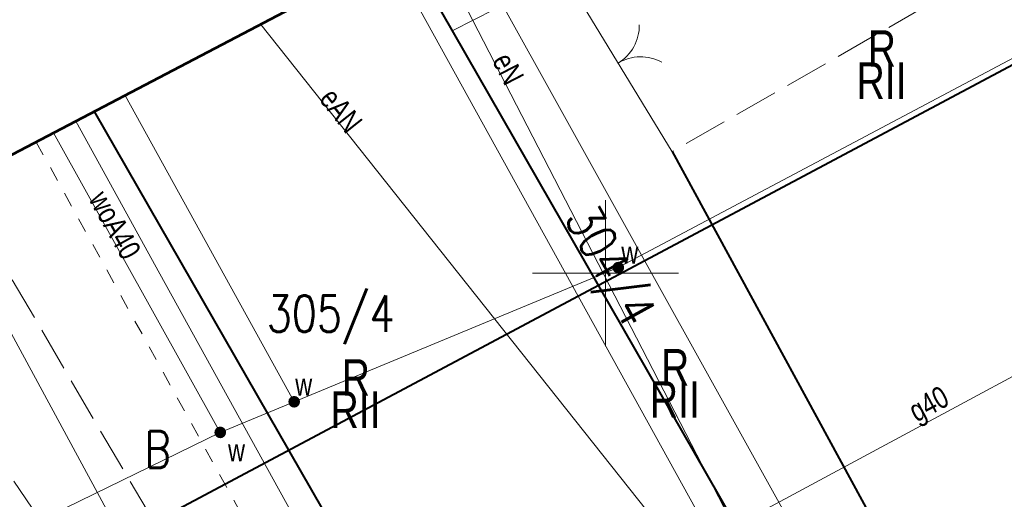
# Model space of a CAD drawing. Header units: metres. Extents: x 7437415 to 7437762, y 5556624 to 5556902.
# Tile 20 of 34: x 7437580 to 7437614, y 5556742 to 5556759. Entities that reach past the tile are written whole.
import ezdxf

# ---------------------------------------------------------------- set-up
doc = ezdxf.new("R2010")
doc.units = ezdxf.units.M
doc.header["$MEASUREMENT"] = 0
doc.linetypes.add('EGBU01-500', pattern=[1, 0.5, -0.5])
doc.linetypes.add('KTJZ01-500', pattern=[2, 1.5, -0.5])
for name, color, linetype, lineweight in [('EGBD03', 250, 'Continuous', 5), ('EGBK02', 250, 'Continuous', 5), ('EGBU01', 250, 'Continuous', 5), ('KTJZ01', 250, 'Continuous', 5), ('KTOK05_01', 250, 'Continuous', 5), ('MPZP', 250, 'Continuous', 5), ('SUPE_01', 250, 'Continuous', 5), ('SUPG_01', 250, 'Continuous', 5), ('SUPW_01', 250, 'Continuous', 5), ('SUUS25_W', 250, 'Continuous', 5), ('SZOPO_905', 250, 'Continuous', 5), ('Warstwa 1', 250, 'Continuous', 5), ('Warstwa 3', 250, 'Continuous', 5)]:
    doc.layers.add(name, color=color, linetype=linetype, lineweight=lineweight)
doc.styles.get("Standard").update_dxf_attribs({"font": 'txt.shx', "width": 0.75})
doc.linetypes.add('KTOK05_01-500', pattern='A,3.75,[13,dgnlstyle-rozp_2015.shx,S=0.002778,R=0,X=0,Y=0],3.75', length=7.5)

# ---------------------------------------------------------------- blocks, each defined once
blk = doc.blocks.new('SUUS25')
at = {"layer": 'SUUS25_W', "linetype": 'Continuous', "lineweight": 0}
h = blk.add_hatch(color=250, dxfattribs=at)
edge = h.paths.add_edge_path()
edge.add_arc((0, 0), 0.2, 0, 360)
blk = doc.blocks.new('905_1')
at = {"layer": 'SZOPO_905', "color": 250, "linetype": 'Continuous', "lineweight": 13}
for centre, start, end in [((-1.5, 0), 0, 60), ((1.5, 0), 120, 180)]:
    blk.add_arc(centre, 1.5, start, end, dxfattribs=at)

msp = doc.modelspace()

# ---------------------------------------------------------------- linework, layer by layer
at = {"layer": 'EGBD03', "color": 96, "linetype": 'Continuous', "lineweight": 13}
for p, q in [((7437608.437, 5556732.265), (7437592.644, 5556760.842)), ((7437577.075, 5556752.688), (7437592.85, 5556723.6))]:
    msp.add_line(p, q, dxfattribs=at)
at = {"layer": 'EGBD03', "color": 96, "linetype": 'Continuous', "lineweight": 13, "flags": 128}
msp.add_lwpolyline([(7437610.22, 5556734.46), (7437594.896, 5556762.022)], dxfattribs=at)
at = {"layer": 'EGBU01', "color": 96, "linetype": 'EGBU01-500', "lineweight": 13}
msp.add_line((7437580.51, 5556754.487), (7437596.444, 5556725.598), dxfattribs=at)
at = {"layer": 'KTJZ01', "color": 7, "linetype": 'KTJZ01-500', "lineweight": 13}
msp.add_line((7437574.097, 5556751.128), (7437587.058, 5556732.188), dxfattribs=at)
at = {"layer": 'KTJZ01', "color": 7, "linetype": 'KTJZ01-500', "lineweight": 13, "flags": 128}
for points in [[(7437615.96, 5556757.9), (7437614.981, 5556759.539), (7437611.786, 5556759.602), (7437602.283, 5556754.159)], [(7437594.659, 5556724.356), (7437582.391, 5556745.139), (7437577.777, 5556753.056)]]:
    msp.add_lwpolyline(points, dxfattribs=at)
at = {"layer": 'KTOK05_01', "color": 7, "linetype": 'Continuous', "lineweight": 13}
for p, q in [((7437594.771, 5556758.3), (7437598.563, 5556760.258)), ((7437602.281, 5556754.147), (7437598.563, 5556760.259))]:
    msp.add_line(p, q, dxfattribs=at)
at = {"layer": 'KTOK05_01', "color": 7, "linetype": 'KTOK05_01-500', "lineweight": 40, "flags": 128}
for points in [[(7437609.14, 5556732.92), (7437608.04, 5556735.17), (7437593.158, 5556761.111)], [(7437591.05, 5556740.64), (7437582.503, 5556755.531)], [(7437602.283, 5556754.159), (7437613.018, 5556734.451), (7437614.87, 5556735.33), (7437623.56, 5556739.74)]]:
    msp.add_lwpolyline(points, dxfattribs=at)
at = {"layer": 'MPZP', "color": 212, "linetype": 'KTOK05_01-500', "lineweight": 40, "flags": 128}
msp.add_lwpolyline([(7437480.35, 5556702.039), (7437498.164, 5556705.138), (7437519.727, 5556710.673), (7437570.307, 5556733.919), (7437638.513, 5556770.222), (7437729.943, 5556819.329)], dxfattribs=at)
at = {"layer": 'SUPE_01', "color": 1, "linetype": 'Continuous', "lineweight": 13, "flags": 128}
for points in [[(7437608.32, 5556734.44), (7437607.617, 5556735.084), (7437595.262, 5556759.021), (7437599.147, 5556762.084)], [(7437588.197, 5556758.513), (7437606.332, 5556735.677), (7437607.733, 5556733.927), (7437608.32, 5556734.44)]]:
    msp.add_lwpolyline(points, dxfattribs=at)
at = {"layer": 'SUPG_01', "color": 52, "linetype": 'Continuous', "lineweight": 13, "flags": 128}
for points in [[(7437592.927, 5556735.158), (7437584.738, 5556749.975), (7437581.867, 5556755.198)], [(7437505.33, 5556697.53), (7437509.719, 5556697.926), (7437522.113, 5556702.608), (7437540.72, 5556710.32), (7437572.53, 5556724.178), (7437601.779, 5556739.923), (7437624.775, 5556752.295)]]:
    msp.add_lwpolyline(points, dxfattribs=at)
at = {"layer": 'SUPW_01', "color": 5, "linetype": 'Continuous', "lineweight": 13}
msp.add_line((7437589.342, 5556745.598), (7437583.556, 5556756.082), dxfattribs=at)
at = {"layer": 'SUPW_01', "color": 5, "linetype": 'Continuous', "lineweight": 13, "flags": 128}
for points in [[(7437624.519, 5556762.969), (7437600.44, 5556750.19), (7437586.81, 5556744.55), (7437574.29, 5556738.446), (7437539.95, 5556721.509), (7437526.12, 5556714.05), (7437502.465, 5556704.034), (7437498.34, 5556711.451)], [(7437586.81, 5556744.55), (7437581.101, 5556754.797)]]:
    msp.add_lwpolyline(points, dxfattribs=at)
at = {"layer": 'Warstwa 1', "color": 207, "linetype": 'Continuous', "lineweight": 53, "true_color": 0x6e1e6e, "flags": 128}
msp.add_lwpolyline([(7437466.384, 5556694.725), (7437479.253, 5556654.299), (7437507.556, 5556623.548), (7437507.556, 5556623.548), (7437761.553, 5556761.255), (7437724.258, 5556829.774), (7437466.384, 5556694.725)], close=True, dxfattribs=at)
at = {"layer": 'Warstwa 3', "color": 7, "linetype": 'Continuous', "lineweight": 0}
for p, q in [((7437600, 5556752.5), (7437600, 5556750)), ((7437600, 5556752.5), (7437600, 5556750)), ((7437597.5, 5556750), (7437600, 5556750)), ((7437597.5, 5556750), (7437600, 5556750)), ((7437600, 5556750), (7437602.5, 5556750)), ((7437600, 5556750), (7437602.5, 5556750)), ((7437600, 5556750), (7437600, 5556747.5)), ((7437600, 5556750), (7437600, 5556747.5))]:
    msp.add_line(p, q, dxfattribs=at)

# ---------------------------------------------------------------- block references
at = {"layer": 'SUUS25_W', "color": 7, "linetype": 'Continuous', "lineweight": 0}
for p in [(7437600.44, 5556750.19), (7437589.342, 5556745.598), (7437586.81, 5556744.55)]:
    msp.add_blockref('SUUS25', p, dxfattribs=at)
at = {"layer": 'SZOPO_905', "color": 7, "linetype": 'Continuous', "lineweight": 13, "rotation": 301.0463098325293}
msp.add_blockref('905_1', (7437600.432, 5556757.189), dxfattribs=at)

# ---------------------------------------------------------------- texts
at = {"layer": 'EGBD03', "color": 96, "linetype": 'Continuous', "lineweight": 30, "width": 0.8}
msp.add_text('304/4', height=1.25, rotation=299.0697, dxfattribs=at).set_placement((7437598.575, 5556751.877))
msp.add_text('305/4', height=1.25, dxfattribs=at).set_placement((7437588.406, 5556747.989))
at = {"layer": 'EGBK02', "color": 96, "linetype": 'Continuous', "lineweight": 30, "char_height": 1.25, "attachment_point": 1, "line_spacing_factor": 0.6}
for insert in [(7437608.599, 5556757.212), (7437601.521, 5556746.301), (7437590.588, 5556745.953)]:
    msp.add_mtext('\\FWORKING_1250;\\H1x;\\W0.8;RII', dxfattribs=dict(at, insert=insert))
at = {"layer": 'EGBU01', "color": 96, "linetype": 'Continuous', "lineweight": 30, "width": 0.8}
msp.add_text('B', height=1.25, dxfattribs=at).set_placement((7437584.221, 5556743.34))
at = {"layer": 'EGBU01', "color": 96, "linetype": 'Continuous', "lineweight": 30, "char_height": 1.25, "attachment_point": 7, "line_spacing_factor": 0.6}
for insert in [(7437608.981, 5556757.064), (7437601.902, 5556746.154), (7437590.97, 5556745.805)]:
    msp.add_mtext('\\FWORKING_1250;\\H1x;\\W0.8;R', dxfattribs=dict(at, insert=insert))
at = {"layer": 'SUPE_01', "color": 1, "linetype": 'Continuous', "lineweight": 13, "char_height": 0.75, "attachment_point": 8, "line_spacing_factor": 0.6}
for s, insert, rotation in [('\\FWORKING;\\H1x;\\W0.8;eN', (7437596.329, 5556756.817), 297.3003), ('\\FWORKING;\\H1x;\\W0.8;eAN', (7437590.645, 5556755.33), 308.4547)]:
    msp.add_mtext(s, dxfattribs=dict(at, insert=insert, rotation=rotation))
at = {"layer": 'SUPG_01', "color": 7, "linetype": 'Continuous', "lineweight": 13, "insert": (7437611.35, 5556745.001), "char_height": 0.75, "attachment_point": 8, "rotation": 28.2801, "line_spacing_factor": 0.6}
msp.add_mtext('\\FWORKING;\\H1x;\\W0.8;g40', dxfattribs=at)
at = {"layer": 'SUPW_01', "color": 5, "linetype": 'Continuous', "lineweight": 13, "insert": (7437582.275, 5556752.533), "char_height": 0.75, "attachment_point": 7, "rotation": 299.063, "line_spacing_factor": 0.6}
msp.add_mtext('\\FWORKING_1250;\\H1x;\\W0.8;woA40', dxfattribs=at)
at = {"layer": 'SUUS25_W', "color": 7, "linetype": 'Continuous', "lineweight": 13, "char_height": 0.75, "attachment_point": 7, "line_spacing_factor": 0.6}
for insert in [(7437600.545, 5556750.326), (7437589.378, 5556745.812), (7437587.077, 5556743.564)]:
    msp.add_mtext('\\FWORKING;\\H1x;\\W0.8;w', dxfattribs=dict(at, insert=insert))

doc.saveas('drawing.dxf')
